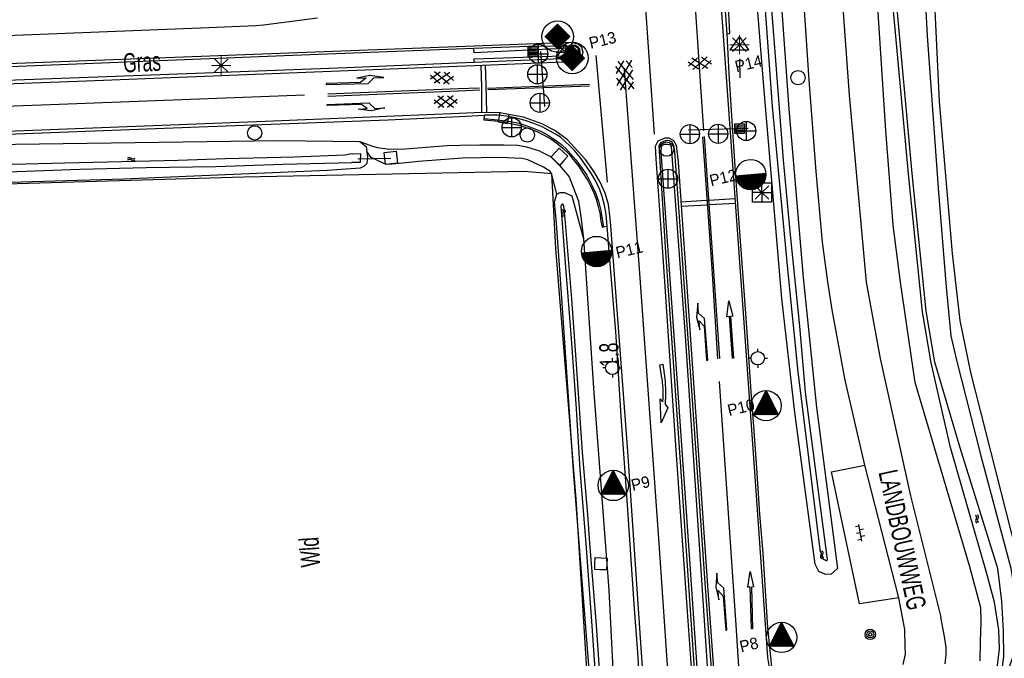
# Model space of a CAD drawing. Header units: metres. Extents: x 119757 to 244046, y 404148 to 811635.
# Tile 34 of 60: x 120382 to 120511, y 406725 to 406809. Entities that reach past the tile are written whole.
import ezdxf

# ---------------------------------------------------------------- set-up
doc = ezdxf.new("R2010")
doc.units = ezdxf.units.M
doc.layers.get('0').update_dxf_attribs({"linetype": 'CONTINUOUS'})
doc.layers.add('# Ov Nieuwe Leiding', color=250, linetype='CONTINUOUS', lineweight=30)
doc.layers.add('Lichtpunten SYMBOOL', color=1, linetype='CONTINUOUS', lineweight=30)
for name, color, linetype in [('4401', 7, 'CONTINUOUS'), ('4411', 7, 'CONTINUOUS'), ('4413', 7, 'CONTINUOUS'), ('4503', 1, 'CONTINUOUS'), ('4504', 7, 'CONTINUOUS'), ('4601', 172, 'CONTINUOUS'), ('B-AF-MUUR-GD', 232, 'CONTINUOUS'), ('B-AF-RAST-GD', 47, 'Raster'), ('B-AF-SCHRIK-GD', 153, 'Hekwerk'), ('B-AS-HECT-GD', 9, 'CONTINUOUS'), ('B-BB-BORD-GD', 8, 'CONTINUOUS'), ('B-BP-BOOM-GD', 74, 'CONTINUOUS'), ('B-BW-PORT-GD', 8, 'CONTINUOUS'), ('B-BW-SIGN-GD', 8, 'CONTINUOUS'), ('B-BW-WEGW-GD', 8, 'CONTINUOUS'), ('B-MK-ASSTRP-GD', 121, 'CONTINUOUS'), ('B-MK-BLOKLG-GD', 121, 'CONTINUOUS'), ('B-MK-DRIEH-GD', 121, 'CONTINUOUS'), ('B-MK-PIJL-GD', 121, 'CONTINUOUS'), ('B-MK-STRP-GD', 121, 'CONTINUOUS'), ('B-MK-STSTRP-GD', 121, 'CONTINUOUS'), ('B-OV-PAAL-GD', 63, 'CONTINUOUS'), ('B-TE-OND-GD', 8, 'CONTINUOUS'), ('B-TR-SLOO-GD', 142, 'CONTINUOUS'), ('B-TR-TALB-GD', 72, 'CONTINUOUS'), ('B-TR-TALO-GD', 72, 'CONTINUOUS'), ('B-VH-BNDH-GD', 13, 'CONTINUOUS'), ('B-VH-GOOT-GD', 13, 'CONTINUOUS'), ('B-VH-HFDR-GD', 13, 'CONTINUOUS'), ('B-VH-PARW-GD', 13, 'CONTINUOUS'), ('B-VH-PRKS-GD', 13, 'CONTINUOUS'), ('B-VH-WEGN-GD', 13, 'CONTINUOUS'), ('B-VR-MAIB-GD', 214, 'CONTINUOUS'), ('B-WT-HDUIK-GD', 134, 'CONTINUOUS'), ('B-WT-KOLK-GD', 213, 'CONTINUOUS'), ('L-AR-BLOCKS-GD', 8, 'CONTINUOUS'), ('L-AR-SYMB-GD', 8, 'CONTINUOUS'), ('n-ov-arma-pr', 1, 'CONTINUOUS'), ('OVL HOH afstanden', 1, 'CONTINUOUS'), ('OVL Lichtpunt', 1, 'CONTINUOUS'), ('OVL Lichtpuntinformatie', 1, 'CONTINUOUS')]:
    doc.layers.add(name, color=color, linetype=linetype)
doc.linetypes.add('DIAMETER_10', pattern='A,12.7,-5.08,["4x10mm2",Standard,S=1,R=0,X=-5,Y=-0.5],-2', length=19.78)
doc.linetypes.add('Hekwerk', pattern='A,4,-1,[1,dgnlstyle.shx,S=0.004,R=0,X=0,Y=0],-1', length=6)
doc.linetypes.add('Raster', pattern='A,4,-1,[1,dgnlstyle.shx,S=0.004,R=0,X=0,Y=0],-1', length=6)

# ---------------------------------------------------------------- blocks, each defined once
blk = doc.blocks.new('2502')
for p, q in [((-0.25, 0.15), (0.25, 0.15)), ((-0.25, 0.05), (0.25, 0.05)), ((-0.25, -0.05), (0.25, -0.05)), ((-0.25, -0.15), (0.25, -0.15))]:
    blk.add_line(p, q)
at = {"flags": 128}
blk.add_lwpolyline([(-0.25, -0.25), (-0.25, -0.15), (-0.25, -0.05), (-0.25, 0.05), (-0.25, 0.15), (-0.25, 0.25), (0.25, 0.25), (0.25, 0.15), (0.25, 0.05), (0.25, -0.05), (0.25, -0.15), (0.25, -0.25)], close=True, dxfattribs=at)
blk = doc.blocks.new('2401')
blk.add_circle((0.001, -0.001), 0.375)
blk = doc.blocks.new('WATER', base_point=(119758.78532, 404407.573336))
at = {"layer": '4601'}
for points in [[(119758.28532, 404407.723336, 0), (119758.34782, 404407.785836, 0), (119758.47282, 404407.848336, 0), (119758.59782, 404407.848336, 0), (119758.72282, 404407.785836, 0), (119758.78532, 404407.723336, 0), (119758.84782, 404407.660836, 0), (119758.97282, 404407.598336, 0), (119759.09782, 404407.598336, 0), (119759.22282, 404407.660836, 0), (119759.28532, 404407.723336, 0)], [(119758.28532, 404407.423336, 0), (119758.34782, 404407.485836, 0), (119758.47282, 404407.548336, 0), (119758.59782, 404407.548336, 0), (119758.72282, 404407.485836, 0), (119758.78532, 404407.423336, 0), (119758.84782, 404407.360836, 0), (119758.97282, 404407.298336, 0), (119759.09782, 404407.298336, 0), (119759.22282, 404407.360836, 0), (119759.28532, 404407.423336, 0)]]:
    blk.add_polyline3d(points, dxfattribs=at)
blk = doc.blocks.new('3602')
at = {"flags": 128}
blk.add_lwpolyline([(-0.31, 0.001), (-0.31, 0.311), (0, 0.311), (0.31, 0.311), (0.31, 0.001), (0.31, -0.309), (0, -0.309), (-0.31, -0.309)], close=True, dxfattribs=at)
blk = doc.blocks.new('2501')
at = {"flags": 128}
for points in [[(0.001, 0.499), (0.001, -0.001), (0.001, -0.501)], [(-0.499, -0.001), (0.001, -0.001), (0.501, -0.001)]]:
    blk.add_lwpolyline(points, dxfattribs=at)
blk.add_circle((0.001, -0.001), 0.5)
blk = doc.blocks.new('3604')
at = {"flags": 128}
blk.add_lwpolyline([(-0.25, 0.25), (-0.25, -0.25), (0.25, -0.25), (0.25, 0.25)], dxfattribs=at)
blk = doc.blocks.new('1220')
at = {"flags": 128}
blk.add_lwpolyline([(0, 0), (0, 0.07), (5.45, 0.07), (6.2, -0.67), (7.5, -0.67), (5.7, -0.98), (4, -0.67), (5.2, -0.67), (4.45, -0.08), (0, -0.08)], close=True, dxfattribs=at)
blk = doc.blocks.new('GV6', base_point=(119758.78532, 404407.573336))
at = {"layer": '4411'}
for points in [[(119758.78532, 404407.542086, 0), (119758.94157, 404407.667086, 0)], [(119758.78532, 404407.604586, 0), (119758.94157, 404407.479586, 0)], [(119758.84782, 404407.479586, 0), (119759.09782, 404407.667086, 0)], [(119758.84782, 404407.667086, 0), (119759.09782, 404407.479586, 0)], [(119759.00407, 404407.667086, 0), (119759.16032, 404407.542086, 0)], [(119759.00407, 404407.479586, 0), (119759.16032, 404407.604586, 0)]]:
    blk.add_polyline3d(points, dxfattribs=at)
blk = doc.blocks.new('1221')
at = {"flags": 128}
blk.add_lwpolyline([(0, 0), (0, -0.07), (5.45, -0.07), (6.2, 0.68), (7.5, 0.68), (5.7, 0.98), (4, 0.68), (5.2, 0.68), (4.45, 0.08), (0, 0.08)], close=True, dxfattribs=at)
blk = doc.blocks.new('2701')
at = {"lineweight": 0}
for q in [(-0.353, 0.351), (0.001, 0.497), (0.355, 0.351), (-0.499, -0.003), (-0.352, -0.356), (0.501, -0.003), (0.001, -0.503), (0.355, -0.356)]:
    blk.add_line((0.001, -0.003), q, dxfattribs=at)
blk = doc.blocks.new('2901')
for radius in [0.27, 0.18, 0.09]:
    blk.add_circle((0, 0), radius)
blk = doc.blocks.new('1219')
at = {"flags": 128}
blk.add_lwpolyline([(0, 0), (0, 0.07), (5.45, 0.07), (5.45, 0.38), (7.5, 0), (5.45, -0.38), (5.45, -0.08), (0, -0.08)], close=True, dxfattribs=at)
blk = doc.blocks.new('OV6', base_point=(119758.78532, 404407.573336))
at = {"layer": '4413'}
for points in [[(119758.78532, 404407.573336, 0), (119759.09782, 404407.573336, 0)], [(119758.81657, 404407.573336, 0), (119758.81657, 404407.604586, 0)], [(119758.87907, 404407.573336, 0), (119758.87907, 404407.542086, 0)], [(119758.94157, 404407.573336, 0), (119758.94157, 404407.604586, 0)], [(119759.00407, 404407.573336, 0), (119759.00407, 404407.542086, 0)], [(119759.06657, 404407.573336, 0), (119759.06657, 404407.604586, 0)]]:
    blk.add_polyline3d(points, dxfattribs=at)
blk = doc.blocks.new('2202')
for p, q in [((-0.35, 0.001), (-0.5, 0)), ((0, 0.35), (0, 0.5)), ((0.35, -0.001), (0.5, 0)), ((0, -0.35), (0, -0.5))]:
    blk.add_line(p, q)
blk.add_circle((0, 0), 0.35)
blk = doc.blocks.new('2301')
at = {"flags": 128}
blk.add_lwpolyline([(-0.502, -0.271), (0.498, -0.271), (-0.002, 0.429), (-0.502, -0.271)], dxfattribs=at)
blk = doc.blocks.new('GV4', base_point=(119758.533414, 404407.573336))
at = {"layer": '4401'}
for points in [[(119758.533414, 404407.604586, 0), (119758.627164, 404407.667086, 0)], [(119758.533414, 404407.510836, 0), (119758.783414, 404407.667086, 0)], [(119758.533414, 404407.667086, 0), (119758.845914, 404407.479586, 0)], [(119758.533414, 404407.573336, 0), (119758.689664, 404407.479586, 0)], [(119758.595914, 404407.479586, 0), (119758.908414, 404407.667086, 0)], [(119758.658414, 404407.667086, 0), (119758.908414, 404407.510836, 0)], [(119758.752164, 404407.479586, 0), (119758.908414, 404407.573336, 0)], [(119758.814664, 404407.667086, 0), (119758.908414, 404407.604586, 0)]]:
    blk.add_polyline3d(points, dxfattribs=at)
blk = doc.blocks.new('2402')
for q in [(0.004, 0.488), (-0.496, -0.012), (0.504, -0.012), (0.004, -0.512)]:
    blk.add_line((0.004, -0.012), q)
at = {"flags": 128}
blk.add_lwpolyline([(0.004, -0.512), (-0.496, -0.512), (-0.496, -0.012), (-0.496, 0.488), (0.004, 0.488), (0.504, 0.488), (0.504, -0.012), (0.504, -0.512)], close=True, dxfattribs=at)
for points in [[(-0.35, 0.342), (0.004, -0.012), (0.357, -0.365)], [(0.357, 0.342), (0.004, -0.012), (-0.35, -0.365)]]:
    blk.add_lwpolyline(points, dxfattribs=at)
blk = doc.blocks.new('1226')
at = {"flags": 128}
blk.add_lwpolyline([(7.58, 0), (4.45, -0.12), (4.87, 0.22, 0.065796), (1.46, 0.04), (0.03, -0.2), (-0.03, 0.2), (1.81, 0.47, -0.042689), (5.16, 0.5), (5.65, 0.86)], format="xyb", close=True, dxfattribs=at)
blk = doc.blocks.new('OV_MASTB')
at = {"layer": 'n-ov-arma-pr'}
for p, q in [((0.001, -1.5), (-0.015, 1.5)), ((0.065, -1.499), (0.048, 1.499)), ((0.128, -1.495), (0.112, 1.496)), ((0.192, -1.488), (0.175, 1.49)), ((0.255, -1.478), (0.239, 1.481)), ((0.319, -1.466), (0.302, 1.469)), ((0.382, -1.451), (0.366, 1.455)), ((0.446, -1.432), (0.429, 1.437)), ((0.509, -1.411), (0.493, 1.417)), ((0.572, -1.387), (0.557, 1.393)), ((0.636, -1.359), (0.62, 1.366)), ((0.699, -1.327), (0.684, 1.335)), ((0.762, -1.292), (0.748, 1.3)), ((0.826, -1.252), (0.811, 1.262)), ((0.889, -1.208), (0.875, 1.218)), ((0.952, -1.159), (0.939, 1.17)), ((1.015, -1.104), (1.003, 1.116)), ((1.078, -1.043), (1.067, 1.055)), ((1.141, -0.973), (1.13, 0.986)), ((1.205, -0.894), (1.194, 0.907)), ((1.268, -0.802), (1.258, 0.816)), ((1.33, -0.693), (1.323, 0.708)), ((1.393, -0.556), (1.387, 0.572)), ((1.456, -0.363), (1.451, 0.379))]:
    blk.add_line(p, q, dxfattribs=at)
blk.add_circle((0, 0), 1.5, dxfattribs=at)
blk = doc.blocks.new('OV_MASTD')
at = {"layer": 'OVL Lichtpunt'}
for p, q in [((-0.34, 1.29), (0.82, 0.34)), ((-0.3, 1.36), (0.73, 0.53)), ((-0.27, 1.44), (0.64, 0.71)), ((-0.23, 1.51), (0.54, 0.89)), ((-0.19, 1.59), (0.45, 1.08)), ((-0.15, 1.67), (0.36, 1.26)), ((-0.11, 1.74), (0.26, 1.44)), ((-0.07, 1.82), (0.17, 1.63)), ((-0.03, 1.9), (0.08, 1.81)), ((-0.97, 0.06), (0.53, -1.15)), ((-0.93, 0.14), (0.67, -1.15)), ((-0.89, 0.22), (0.8, -1.15)), ((-0.85, 0.29), (0.93, -1.15)), ((-0.81, 0.37), (1.07, -1.15)), ((-0.77, 0.45), (1.2, -1.15)), ((-0.73, 0.52), (1.33, -1.15)), ((-0.69, 0.6), (1.47, -1.15)), ((-0.65, 0.67), (1.57, -1.12)), ((-0.62, 0.75), (1.48, -0.94)), ((-0.58, 0.83), (1.38, -0.76)), ((-0.54, 0.9), (1.29, -0.57)), ((-0.5, 0.98), (1.2, -0.39)), ((-0.46, 1.06), (1.1, -0.21)), ((-0.42, 1.13), (1.01, -0.02)), ((-0.38, 1.21), (0.92, 0.16)), ((-1.55, -1.08), (-1.47, -1.15)), ((-1.51, -1.01), (-1.33, -1.15)), ((-1.47, -0.93), (-1.2, -1.15)), ((-1.43, -0.85), (-1.07, -1.15)), ((-1.39, -0.78), (-0.93, -1.15)), ((-1.36, -0.7), (-0.8, -1.15)), ((-1.32, -0.62), (-0.67, -1.15)), ((-1.28, -0.55), (-0.53, -1.15)), ((-1.24, -0.47), (-0.4, -1.15)), ((-1.2, -0.39), (-0.27, -1.15)), ((-1.16, -0.32), (-0.13, -1.15)), ((-1.12, -0.24), (0, -1.15)), ((-1.08, -0.17), (0.13, -1.15)), ((-1.04, -0.09), (0.27, -1.15)), ((-1.01, -0.01), (0.4, -1.15))]:
    blk.add_line(p, q, dxfattribs=at)
at = {"layer": 'OVL Lichtpunt', "linetype": 'DIAMETER_10'}
blk.add_lwpolyline([(-1.58, -1.15), (0, 1.96), (1.58, -1.15), (-1.58, -1.15)], dxfattribs=at)
at = {"layer": 'OVL Lichtpunt'}
blk.add_circle((0, 0), 1.98, dxfattribs=at)
blk = doc.blocks.new('OV_MASTG')
at = {"layer": 'Lichtpunten SYMBOOL'}
for p, q in [((-0.02, 1.61), (-1.63, 0)), ((-0.34, 0), (-0.34, 1.29)), ((-0.3, 0), (-0.3, 1.33)), ((-0.26, 0), (-0.26, 1.37)), ((-0.22, 0), (-0.22, 1.41)), ((-0.18, 0), (-0.18, 1.45)), ((-0.14, 0), (-0.14, 1.49)), ((-0.1, 0), (-0.1, 1.53)), ((1.59, 0), (-0.02, 1.61)), ((0.06, 0), (0.06, 1.53)), ((0.1, 0), (0.1, 1.49)), ((0.14, 0), (0.14, 1.45)), ((0.18, 0), (0.18, 1.41)), ((0.22, 0), (0.22, 1.37)), ((0.26, 0), (0.26, 1.33)), ((0.3, 0), (0.3, 1.29)), ((-1.63, 0), (-0.02, -1.61)), ((-1.6, 0.04), (-1.6, 0)), ((-1.6, -0.04), (-1.6, 0)), ((-1.56, 0.08), (-1.56, 0)), ((-1.56, -0.08), (-1.56, 0)), ((-1.51, 0), (-1.51, 0.12)), ((-1.51, 0), (-1.51, -0.12)), ((-1.47, 0), (-1.47, 0.16)), ((-1.47, 0), (-1.47, -0.16)), ((-1.43, 0), (-1.43, 0.2)), ((-1.43, 0), (-1.43, -0.2)), ((-1.39, 0), (-1.39, 0.24)), ((-1.39, 0), (-1.39, -0.24)), ((-1.35, 0), (-1.35, 0.28)), ((-1.35, 0), (-1.35, -0.28)), ((-1.31, 0), (-1.31, 0.32)), ((-1.31, 0), (-1.31, -0.32)), ((-1.27, 0), (-1.27, 0.36)), ((-1.27, 0), (-1.27, -0.36)), ((-1.23, 0), (-1.23, 0.4)), ((-1.23, 0), (-1.23, -0.4)), ((-1.19, 0), (-1.19, 0.44)), ((-1.19, 0), (-1.19, -0.44)), ((-1.15, 0), (-1.15, 0.48)), ((-1.15, 0), (-1.15, -0.48)), ((-1.11, 0), (-1.11, 0.52)), ((-1.11, 0), (-1.11, -0.52)), ((-1.07, 0), (-1.07, 0.56)), ((-1.07, 0), (-1.07, -0.56)), ((-1.03, 0), (-1.03, 0.6)), ((-1.03, 0), (-1.03, -0.6)), ((-0.99, 0), (-0.99, 0.64)), ((-0.99, 0), (-0.99, -0.64)), ((-0.95, 0), (-0.95, 0.68)), ((-0.95, 0), (-0.95, -0.68)), ((-0.91, 0), (-0.91, 0.72)), ((-0.91, 0), (-0.91, -0.72)), ((-0.87, 0), (-0.87, 0.76)), ((-0.87, 0), (-0.87, -0.76)), ((-0.83, 0), (-0.83, 0.81)), ((-0.83, 0), (-0.83, -0.81)), ((-0.79, 0), (-0.79, 0.85)), ((-0.79, 0), (-0.79, -0.85)), ((-0.75, 0), (-0.75, 0.89)), ((-0.75, 0), (-0.75, -0.89)), ((-0.71, 0), (-0.71, 0.93)), ((-0.71, 0), (-0.71, -0.93)), ((-0.67, 0), (-0.67, 0.97)), ((-0.67, 0), (-0.67, -0.97)), ((-0.63, 0), (-0.63, 1.01)), ((-0.63, 0), (-0.63, -1.01)), ((-0.59, 0), (-0.59, 1.05)), ((-0.59, 0), (-0.59, -1.05)), ((-0.55, 0), (-0.55, 1.09)), ((-0.55, 0), (-0.55, -1.09)), ((-0.51, 0), (-0.51, 1.13)), ((-0.51, 0), (-0.51, -1.13)), ((-0.46, 0), (-0.46, 1.17)), ((-0.46, 0), (-0.46, -1.17)), ((-0.42, 0), (-0.42, 1.21)), ((-0.42, 0), (-0.42, -1.21)), ((-0.38, 0), (-0.38, 1.25)), ((-0.38, 0), (-0.38, -1.25)), ((-0.34, 0), (-0.34, -1.29)), ((-0.3, 0), (-0.3, -1.33)), ((-0.26, 0), (-0.26, -1.37)), ((-0.22, 0), (-0.22, -1.41)), ((-0.18, 0), (-0.18, -1.45)), ((-0.14, 0), (-0.14, -1.49)), ((-0.1, 0), (-0.1, -1.53)), ((-0.02, -1.61), (1.59, 0)), ((0.06, 0), (0.06, -1.53)), ((0.1, 0), (0.1, -1.49)), ((0.14, 0), (0.14, -1.45)), ((0.18, 0), (0.18, -1.41)), ((0.22, 0), (0.22, -1.37)), ((0.26, 0), (0.26, -1.33)), ((0.3, 0), (0.3, -1.29)), ((0.34, 0), (0.34, 1.25)), ((0.34, 0), (0.34, -1.25)), ((0.38, 0), (0.38, 1.21)), ((0.38, 0), (0.38, -1.21)), ((0.42, 0), (0.42, 1.17)), ((0.42, 0), (0.42, -1.17)), ((0.46, 0), (0.46, 1.13)), ((0.46, 0), (0.46, -1.13)), ((0.5, 0), (0.5, 1.09)), ((0.5, 0), (0.5, -1.09)), ((0.54, 0), (0.54, 1.05)), ((0.54, 0), (0.54, -1.05)), ((0.59, 0), (0.59, 1.01)), ((0.59, 0), (0.59, -1.01)), ((0.63, 0), (0.63, 0.97)), ((0.63, 0), (0.63, -0.97)), ((0.67, 0), (0.67, 0.93)), ((0.67, 0), (0.67, -0.93)), ((0.71, 0), (0.71, 0.89)), ((0.71, 0), (0.71, -0.89)), ((0.75, 0), (0.75, 0.85)), ((0.75, 0), (0.75, -0.85)), ((0.79, 0), (0.79, 0.81)), ((0.79, 0), (0.79, -0.81)), ((0.83, 0), (0.83, 0.76)), ((0.83, 0), (0.83, -0.76)), ((0.87, 0), (0.87, 0.72)), ((0.87, 0), (0.87, -0.72)), ((0.91, 0), (0.91, 0.68)), ((0.91, 0), (0.91, -0.68)), ((0.95, 0), (0.95, 0.64)), ((0.95, 0), (0.95, -0.64)), ((0.99, 0), (0.99, 0.6)), ((0.99, 0), (0.99, -0.6)), ((1.03, 0), (1.03, 0.56)), ((1.03, 0), (1.03, -0.56)), ((1.07, 0), (1.07, 0.52)), ((1.07, 0), (1.07, -0.52)), ((1.11, 0), (1.11, 0.48)), ((1.11, 0), (1.11, -0.48)), ((1.15, 0), (1.15, 0.44)), ((1.15, 0), (1.15, -0.44)), ((1.19, 0), (1.19, 0.4)), ((1.19, 0), (1.19, -0.4)), ((1.23, 0), (1.23, 0.36)), ((1.23, 0), (1.23, -0.36)), ((1.27, 0), (1.27, 0.32)), ((1.27, 0), (1.27, -0.32)), ((1.31, 0), (1.31, 0.28)), ((1.31, 0), (1.31, -0.28)), ((1.35, 0), (1.35, 0.24)), ((1.35, 0), (1.35, -0.24)), ((1.39, 0), (1.39, 0.2)), ((1.39, 0), (1.39, -0.2)), ((1.43, 0), (1.43, 0.16)), ((1.43, 0), (1.43, -0.16)), ((1.47, 0), (1.47, 0.12)), ((1.47, 0), (1.47, -0.12)), ((1.51, 0.08), (1.51, 0)), ((1.51, -0.08), (1.51, 0)), ((1.55, 0.04), (1.55, 0)), ((1.55, -0.04), (1.55, 0))]:
    blk.add_line(p, q, dxfattribs=at)
for points in [[(-0.06, 0), (-0.06, 0), (-0.06, 1.57)], [(-0.02, 1.62), (-0.02, 1.62), (-0.02, -1.62)], [(0.02, 0), (0.02, 0), (0.02, 1.57)], [(-0.06, 0), (-0.06, 0), (-0.06, -1.57)], [(0.02, 0), (0.02, 0), (0.02, -1.57)]]:
    blk.add_lwpolyline(points, dxfattribs=at)
at = {"layer": 'n-ov-arma-pr'}
blk.add_circle((0, 0), 2.05, dxfattribs=at)

msp = doc.modelspace()

# ---------------------------------------------------------------- linework, layer by layer
at = {"layer": 'B-AF-MUUR-GD'}
msp.add_lwpolyline([(120425.52, 406790.15), (120425.58, 406790.19), (120426.65, 406790.17), (120426.71, 406791.28), (120425.61, 406791.24), (120425.5, 406791.28)], dxfattribs=at)
at = {"layer": 'B-AF-RAST-GD'}
for points in [[(120513.72, 406731.08), (120512.83, 406736.93), (120506.28, 406762.73), (120504.89, 406769.52), (120503.88, 406778.28), (120502.21, 406798.08), (120500.68, 406830.09), (120500.33, 406839.44), (120519.98, 406857.9), (120545.88, 406881.3)], [(120311.41, 406785.21), (120344.1, 406786.32), (120377.4, 406787.26), (120411.46, 406788.26), (120448.01, 406789.01), (120450.63, 406788.77), (120451.56, 406788.68), (120452.09, 406778.93), (120454.75, 406746.24), (120456.16, 406724.07), (120458.16, 406692.74), (120458.32, 406685.26), (120446.18, 406680.84), (120411.58, 406668.07), (120386.75, 406658.23), (120361.63, 406648.03)]]:
    msp.add_lwpolyline(points, dxfattribs=at)
at = {"layer": 'B-AF-SCHRIK-GD'}
msp.add_lwpolyline([(120476.21, 406801.18), (120476.14, 406803.65)], dxfattribs=at)
at = {"layer": 'B-BW-PORT-GD'}
for points in [[(120450.16, 406804.59), (120450.68, 406797.45)], [(120469.46, 406794.41), (120477.23, 406794.62)]]:
    msp.add_lwpolyline(points, dxfattribs=at)
at = {"layer": 'B-MK-ASSTRP-GD'}
msp.add_lwpolyline([(120461.06, 406802.25), (120462.98, 406776.86), (120465.53, 406741.09), (120467.82, 406708.04), (120470.56, 406669.12)], dxfattribs=at)
at = {"layer": 'B-MK-BLOKLG-GD'}
for points in [[(120311.44, 406794.8), (120347.44, 406796.28), (120387.37, 406797.72), (120419.36, 406798.95)], [(120477.27, 406704.92), (120475.67, 406729.8), (120473.5, 406761.58)]]:
    msp.add_lwpolyline(points, dxfattribs=at)
at = {"layer": 'B-MK-DRIEH-GD'}
msp.add_lwpolyline([(120457.36, 406804.1), (120458.84, 406787.59)], dxfattribs=at)
at = {"layer": 'B-MK-STRP-GD'}
for points in [[(120472.5, 406827.04), (120474.41, 406800.68), (120476.29, 406774.68), (120478.09, 406749.2), (120478.31, 406746.11), (120479.76, 406725.58), (120480.01, 406724)], [(120469.73, 406819.44), (120471.4, 406794.28)], [(120463.65, 406812.84), (120464.99, 406793.85)], [(120421.07, 406808.97), (120414.01, 406808.04), (120413.03, 406807.96), (120406.9, 406807.71), (120377.15, 406806.53)], [(120310.6, 406800.31), (120339.24, 406801.36), (120376.06, 406802.85), (120413.9, 406804.3), (120439.18, 406805.27)], [(120439.18, 406805.27), (120441.49, 406805.35), (120454.16, 406805.84), (120455.02, 406805.62), (120455.51, 406805.17), (120455.68, 406804.52), (120455.55, 406803.98), (120455.18, 406803.53), (120454.8, 406803.34), (120454.13, 406803.27), (120441.55, 406802.75), (120439.29, 406802.66)], [(120439.29, 406802.66), (120426.16, 406802.12), (120390.91, 406800.76), (120354.33, 406799.41), (120314.03, 406797.83), (120309.27, 406797.66)], [(120443.25, 406799.82), (120456.54, 406800.34)], [(120456.54, 406800.1), (120443.26, 406799.62)], [(120439.41, 406799.72), (120422.39, 406799.05)], [(120439.43, 406799.45), (120422.42, 406798.75)], [(120442.19, 406799.83), (120439.41, 406799.72)], [(120442.22, 406799.56), (120439.43, 406799.45)], [(120439.55, 406796.53), (120414.23, 406795.48), (120377.1, 406794.03), (120342.43, 406792.7), (120306.58, 406791.38)], [(120463.9, 406717.89), (120461.52, 406752.46), (120459.31, 406781.87), (120459.24, 406782.85), (120459, 406784.65), (120458.56, 406786.15), (120457.93, 406787.55), (120457.16, 406788.92), (120456.01, 406790.54), (120453.62, 406793.12), (120452.01, 406794.29), (120450.3, 406795.19), (120447.91, 406796.03), (120444.78, 406796.59), (120442.44, 406796.65), (120439.55, 406796.53)], [(120471.28, 406793.5), (120472.49, 406776.25), (120473.25, 406764.54)], [(120473.52, 406764.56), (120471.55, 406793.54)]]:
    msp.add_lwpolyline(points, dxfattribs=at)
msp.add_lwpolyline([(120465.22, 406790.62), (120465.13, 406792.27), (120465.51, 406792.98), (120466.39, 406793.36), (120466.89, 406793.33), (120467.5, 406793), (120467.86, 406792.4), (120468.1, 406790.17), (120470.24, 406759.53), (120471.93, 406734.94), (120473.31, 406715.73), (120473.1, 406715.24), (120472.65, 406714.75), (120472.16, 406714.52), (120471.69, 406714.5), (120471.23, 406714.62), (120470.73, 406715.06), (120470.56, 406715.38), (120470.43, 406715.73), (120469.33, 406731.59), (120467.82, 406753.27), (120466.15, 406777.85)], close=True, dxfattribs=at)
at = {"layer": 'B-MK-STSTRP-GD'}
for points in [[(120442.37, 406802.77), (120442.43, 406799.98), (120442.44, 406796.65)], [(120443.14, 406796.63), (120443.07, 406800.31), (120442.98, 406802.81)], [(120468.46, 406784.99), (120471.86, 406785.23)], [(120472.12, 406785.23), (120475.51, 406785.44)], [(120475.56, 406784.8), (120472.16, 406784.61)], [(120471.91, 406784.56), (120468.51, 406784.39)]]:
    msp.add_lwpolyline(points, dxfattribs=at)
at = {"layer": 'B-TR-SLOO-GD'}
for points in [[(120501.1, 406764), (120499.98, 406770.67), (120498.15, 406788.65), (120495.94, 406812.78), (120493.47, 406847.12), (120491.26, 406865.55), (120489.42, 406885.75), (120486.36, 406899.01), (120475.97, 406912.81), (120472.49, 406916.69), (120470.4, 406920.81), (120468.16, 406923.55), (120464.6, 406926.43), (120464.92, 406926.82)], [(120501.59, 406764.08), (120500.47, 406770.73), (120498.64, 406788.7), (120496.48, 406812.15), (120494.52, 406839.48), (120497.83, 406842.54)], [(120499.13, 406839.03), (120498.94, 406838.22), (120500.6, 406806.64), (120502.06, 406786.24), (120503.04, 406773.87), (120503.67, 406767.52), (120504.39, 406764.34), (120507.56, 406751.89), (120511.5, 406737.23), (120512.03, 406733.87), (120512.17, 406729.95), (120511.99, 406727.68), (120511.79, 406725.77), (120510.06, 406720.96), (120507.25, 406713.17)], [(120507.5, 406725.16), (120507.55, 406727.6), (120507.62, 406730.26), (120507.59, 406732.06), (120506.14, 406737.39), (120499.01, 406761.44), (120497.09, 406774.53), (120496.14, 406781.97), (120495.18, 406794.29), (120493.14, 406825.8)], [(120315.05, 406789.9), (120344.77, 406790.94), (120381.68, 406792.53), (120415.97, 406793.02), (120426.58, 406792.87), (120427.41, 406792.21), (120427.58, 406790.88), (120427.49, 406790.02), (120427.15, 406789.64), (120426.62, 406789.41), (120422.37, 406789.08), (120395.77, 406787.95), (120363.06, 406787.01), (120333.49, 406786.3), (120310.29, 406785.42)], [(120425.5, 406791.28), (120424.63, 406791.1), (120418.06, 406790.81), (120409.06, 406790.63), (120402.88, 406790.4), (120388.1, 406790.04), (120376.06, 406789.74), (120363.78, 406789.24), (120350.37, 406788.91), (120340.8, 406788.51), (120330.07, 406788.08), (120322.26, 406787.8), (120314.37, 406787.48), (120299.27, 406786.92), (120281.78, 406786.42), (120267.22, 406785.91), (120247.81, 406785.34), (120237.12, 406785), (120225.3, 406784.62)], [(120219.16, 406783.7), (120232.66, 406784.2), (120244.84, 406784.56), (120257.49, 406785.07), (120270.03, 406785.38), (120282.22, 406785.85), (120292.97, 406786.11), (120304.59, 406786.5), (120315.39, 406786.77), (120325.79, 406787.13), (120337.17, 406787.57), (120348.52, 406787.85), (120357.64, 406788.19), (120370.1, 406788.61), (120381.85, 406788.95), (120390.04, 406789.25), (120398.7, 406789.46), (120407.81, 406789.63), (120416.58, 406789.9), (120425.52, 406790.15)], [(120451.97, 406785), (120452.27, 406786), (120452.72, 406786.22), (120453.26, 406786.22), (120454.25, 406785.8), (120455.74, 406780.16)], [(120459.88, 406718), (120459.39, 406717.63), (120458.54, 406717.56), (120457.77, 406717.55), (120457.12, 406717.85), (120456.91, 406718.48), (120454.47, 406749.9), (120452.95, 406772.44), (120452.22, 406782.22), (120451.97, 406785)], [(120455.74, 406780.16), (120457.11, 406760.09), (120459.06, 406734.35), (120459.88, 406718)], [(120505.36, 406713.85), (120505.76, 406714.8), (120507.48, 406717.67), (120508.53, 406720.12), (120509.1, 406721.46), (120509.64, 406723.49), (120510.03, 406726.72), (120509.95, 406729.2), (120509.35, 406732.79), (120508.32, 406736.67), (120503.63, 406752.97), (120501.1, 406764)], [(120506.16, 406713.56), (120507.39, 406715.63), (120508.41, 406717.38), (120509.51, 406720.43), (120509.61, 406720.79), (120510.24, 406723.05), (120510.57, 406725.7), (120510.54, 406728.99), (120510.3, 406732.91), (120509.8, 406737.17), (120504.9, 406752.94), (120501.59, 406764.08)]]:
    msp.add_lwpolyline(points, dxfattribs=at)
for points in [[(120488.47, 406740.52), (120488.9, 406737.2), (120488.05, 406736.45), (120487.33, 406736.4), (120486.44, 406736.77), (120485.99, 406737.76), (120483.34, 406757.54), (120481.61, 406772.41), (120479.33, 406799.51), (120478.28, 406812.46), (120477.02, 406828.1), (120477.4, 406829.19), (120478.66, 406829.69), (120479.79, 406829.53), (120480.26, 406828.79), (120480.37, 406827.6), (120482.54, 406797.09), (120484.39, 406775.12), (120486.14, 406758.17)], [(120478.17, 406827.64), (120479.34, 406811.85), (120480.38, 406797.45), (120481.56, 406784.52), (120482.37, 406776.21), (120483.71, 406762.84), (120485.11, 406751.61), (120486.59, 406739.64), (120486.97, 406738.45), (120487.49, 406738.17), (120487.58, 406738.35), (120486.38, 406747.58), (120484.72, 406760.18), (120483.97, 406768.8), (120482.74, 406780.72), (120481.86, 406790.42), (120480.89, 406802.87), (120479.75, 406817.34), (120479.09, 406826.74), (120479.02, 406828.56), (120478.65, 406828.69), (120478.22, 406828.56), (120478.09, 406828.19)], [(120452.82, 406784.42), (120453.42, 406776.5), (120454.15, 406767.16), (120454.78, 406757.99), (120455.29, 406750.1), (120456.08, 406740.43), (120456.79, 406730.31), (120457.6, 406719), (120457.65, 406718.39), (120457.86, 406718.17), (120458.1, 406718.17), (120458.19, 406718.37), (120458.19, 406718.9), (120457.44, 406729.81), (120456.6, 406740.48), (120456.3, 406744.22), (120455.61, 406752.32), (120454.89, 406763.16), (120454.25, 406772.36), (120453.41, 406782.27), (120453.19, 406784.47), (120453.08, 406784.69), (120452.98, 406784.68), (120452.87, 406784.62)]]:
    msp.add_lwpolyline(points, close=True, dxfattribs=at)
at = {"layer": 'B-TR-TALB-GD'}
for points in [[(120426.58, 406792.87), (120428.11, 406792.32), (120428.85, 406792.09), (120430.51, 406791.89), (120432.49, 406791.9), (120437.97, 406792.37), (120439.73, 406792.39)], [(120439.73, 406792.39), (120442.22, 406792.43), (120445.37, 406792.44), (120447.2, 406792.38), (120448.33, 406792.19), (120450.02, 406791.65), (120450.33, 406791.5), (120451.47, 406790.92), (120452.68, 406789.7), (120453.9, 406788.27), (120455.11, 406785.09), (120455.45, 406782.76), (120455.74, 406780.16)]]:
    msp.add_lwpolyline(points, dxfattribs=at)
at = {"layer": 'B-TR-TALO-GD'}
msp.add_lwpolyline([(120452.27, 406786), (120451.56, 406788.68), (120451.36, 406789.01), (120450.54, 406789.52), (120449.88, 406789.83), (120448.49, 406790.48), (120447.77, 406790.64), (120444.8, 406790.79), (120439.98, 406790.7), (120434.22, 406790.28), (120432.17, 406790.04), (120431.29, 406789.97), (120430.25, 406789.88), (120429.7, 406790.02), (120428.87, 406790.41), (120428.07, 406790.8), (120427.49, 406791.55)], dxfattribs=at)
at = {"layer": 'B-VH-BNDH-GD'}
for points in [[(120474.48, 406806.93), (120474.86, 406806.96), (120474.61, 406811.42)], [(120441.5, 406803.17), (120441.49, 406803.65), (120454.24, 406804.11), (120454.54, 406804.23), (120454.65, 406804.49), (120454.63, 406804.73), (120454.48, 406804.96), (120453.99, 406805.03), (120441.48, 406804.44), (120441.47, 406805.03)], [(120442.77, 406795.88), (120442.75, 406795.69), (120444.23, 406795.55), (120445.5, 406795.4), (120446.22, 406795.24), (120447.31, 406795.01), (120447.99, 406794.8), (120448.8, 406794.51), (120449.76, 406794.15), (120450.55, 406793.74), (120451.49, 406793.23), (120452.29, 406792.67), (120453.07, 406792.01), (120453.85, 406791.27), (120454.42, 406790.54), (120455.13, 406789.63), (120455.64, 406788.84), (120456.31, 406787.79), (120456.7, 406787.02), (120457.11, 406786.18), (120457.4, 406785.34), (120457.67, 406784.4), (120457.91, 406783.37), (120457.98, 406782.7), (120458.17, 406781.71), (120458.37, 406781.74)]]:
    msp.add_lwpolyline(points, dxfattribs=at)
msp.add_lwpolyline([(120465.89, 406791.51), (120465.94, 406792.31), (120466.34, 406792.52), (120466.75, 406792.54), (120467.02, 406792.47), (120467.17, 406792.24), (120469.02, 406767.51), (120471.11, 406736.34), (120472.46, 406715.84), (120472.22, 406715.47), (120471.78, 406715.29), (120471.45, 406715.34), (120471.25, 406715.52), (120471.14, 406716.03), (120469.63, 406738.33), (120467.77, 406765.1)], close=True, dxfattribs=at)
at = {"layer": 'B-VH-GOOT-GD'}
msp.add_lwpolyline([(120458.85, 406781.81), (120458.73, 406783.34), (120458.51, 406784.56), (120458.2, 406785.69), (120457.89, 406786.55), (120457.37, 406787.7), (120456.8, 406788.66), (120456.25, 406789.49), (120455.37, 406790.74), (120454.56, 406791.72), (120453.93, 406792.34), (120453.4, 406792.84), (120452.76, 406793.42), (120452.1, 406793.85), (120451.4, 406794.23), (120450.35, 406794.78), (120449.28, 406795.22), (120448.16, 406795.59), (120446.83, 406795.96), (120445.7, 406796.19), (120444.62, 406796.29), (120442.83, 406796.31)], dxfattribs=at)
at = {"layer": 'B-VH-HFDR-GD'}
for points in [[(120474.48, 406806.93), (120474.14, 406811.72)], [(120480.3, 406724.36), (120479.82, 406729.5), (120479.45, 406734.95), (120479.18, 406739.18), (120478.77, 406744.26), (120478.42, 406749.61), (120478.03, 406755.12), (120477.64, 406760.21), (120477.09, 406768.01), (120476.5, 406776.4), (120476.12, 406781.64), (120475.63, 406788.33), (120475.18, 406794.86), (120474.76, 406801.69), (120474.48, 406806.93)], [(120463.23, 406719.88), (120462.84, 406726.21), (120462.38, 406732.52), (120461.52, 406744.82), (120460.65, 406757.06), (120459.97, 406768.09), (120459.17, 406777.42), (120458.85, 406781.81)]]:
    msp.add_lwpolyline(points, dxfattribs=at)
msp.add_lwpolyline([(120472.84, 406716.62), (120472.81, 406715.44), (120472.44, 406714.92), (120472.08, 406714.83), (120471.64, 406714.85), (120471.36, 406714.93), (120471.07, 406715.11), (120470.82, 406715.55), (120470.21, 406724.71), (120468.43, 406750.42), (120466.49, 406778.43), (120465.63, 406792.32), (120465.87, 406792.74), (120466.19, 406792.92), (120466.68, 406793.05), (120466.94, 406793.02), (120467.23, 406792.86), (120467.48, 406792.4), (120467.62, 406791.57), (120469.74, 406761.67), (120471.54, 406735.93), (120472.53, 406722.3)], close=True, dxfattribs=at)
at = {"layer": 'B-VH-PARW-GD'}
for points in [[(120488.23, 406828.97), (120490.39, 406798.9), (120492.63, 406774.52), (120494.43, 406764.58), (120498.41, 406746.64), (120502.37, 406730.82)], [(120497.47, 406724.68), (120497.77, 406726.01), (120497.72, 406726.97), (120497.67, 406729.22), (120496.87, 406733.37), (120492.44, 406750.65), (120489.87, 406761.73), (120488.19, 406770.92), (120487.62, 406774.57), (120486.94, 406779.74), (120486.12, 406788.95), (120485.21, 406800.87), (120484.13, 406816.51)], [(120502.91, 406724.74), (120503.06, 406725.98), (120503.05, 406726.93), (120502.83, 406728.33), (120502.37, 406730.82)]]:
    msp.add_lwpolyline(points, dxfattribs=at)
at = {"layer": 'B-VH-PRKS-GD'}
msp.add_lwpolyline([(120496.87, 406733.37), (120491.77, 406732.58), (120488.1, 406749.78), (120492.44, 406750.65)], dxfattribs=at)
at = {"layer": 'B-VH-WEGN-GD'}
for points in [[(120439.19, 406804.94), (120441.47, 406805.03), (120448.58, 406805.3), (120454.64, 406805.37), (120454.98, 406805.13), (120455.14, 406804.54), (120455.06, 406804.14), (120454.57, 406803.82), (120453.84, 406803.7), (120441.5, 406803.17), (120439.27, 406803.07)], [(120308.06, 406799.9), (120341.81, 406801.15), (120378.74, 406802.57), (120416.72, 406804.08), (120439.19, 406804.94)], [(120439.27, 406803.07), (120424.87, 406802.46), (120393.54, 406801.32), (120365.01, 406800.26), (120335.73, 406799.09), (120311.71, 406798.13)], [(120439.57, 406796.12), (120442.83, 406796.31), (120442.77, 406795.88), (120443.73, 406795.79), (120444.9, 406795.66), (120446.25, 406795.5), (120447.3, 406795.28), (120448.24, 406794.95), (120449.21, 406794.62), (120450.26, 406794.16), (120451.05, 406793.73), (120451.86, 406793.22), (120452.71, 406792.6), (120453.46, 406791.94), (120454.1, 406791.24), (120454.74, 406790.46), (120455.45, 406789.53), (120456.2, 406788.48), (120456.86, 406787.19), (120457.31, 406786.19), (120457.72, 406785.1), (120458, 406783.88), (120458.14, 406783.01), (120458.37, 406781.74), (120458.85, 406781.81)], [(120310.82, 406791.18), (120335.8, 406792.12), (120361.62, 406793.15), (120382.88, 406793.9), (120405.64, 406794.8), (120430.29, 406795.68), (120439.57, 406796.12)]]:
    msp.add_lwpolyline(points, dxfattribs=at)
at = {"layer": 'B-WT-HDUIK-GD'}
msp.add_lwpolyline([(120426.31, 406790.6), (120430.62, 406790.71)], dxfattribs=at)

# ---------------------------------------------------------------- block references
at = {"layer": '# Ov Nieuwe Leiding', "color": 1, "lineweight": 50}
for p in [(120452.38, 406806.56), (120454.3, 406803.76)]:
    msp.add_blockref('OV_MASTG', p, dxfattribs=at)
at = {"layer": 'B-AS-HECT-GD', "xscale": 2.5, "yscale": 2.5, "zscale": 2.5}
for p in [(120478.49, 406764.6), (120459.52, 406763.35)]:
    msp.add_blockref('2202', p, dxfattribs=at)
at = {"layer": 'B-BB-BORD-GD', "xscale": 2.5, "yscale": 2.5, "zscale": 2.5}
for p in [(120454.35, 406804.56), (120483.73, 406801.2), (120412.86, 406794), (120448.43, 406793.72), (120466.6, 406791.88)]:
    msp.add_blockref('2401', p, dxfattribs=at)
at = {"layer": 'B-BP-BOOM-GD', "xscale": 2.5, "yscale": 2.5, "zscale": 2.5}
msp.add_blockref('2901', (120493.16, 406728.59), dxfattribs=at)
at = {"layer": 'B-BW-SIGN-GD', "xscale": 2.5, "yscale": 2.5, "zscale": 2.5}
msp.add_blockref('2402', (120479.02, 406786.25), dxfattribs=at)
at = {"layer": 'B-BW-WEGW-GD', "xscale": 2.5, "yscale": 2.5, "zscale": 2.5}
for p in [(120476.09, 406805.5), (120453.43, 406804.49)]:
    msp.add_blockref('2301', p, dxfattribs=at)
at = {"layer": 'B-MK-PIJL-GD'}
for name, p, rotation in [('1221', (120422.21, 406800.36), 1.411221), ('1220', (120422.33, 406797.63), 2.15964), ('1221', (120471.89, 406764.35), 94.282511), ('1219', (120475.26, 406764.62), 94.31168899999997), ('1226', (120465.89, 406763.78), 270.035289), ('1221', (120474.39, 406729.16), 94.20291199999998), ('1219', (120477.74, 406729.31), 91.80943599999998)]:
    msp.add_blockref(name, p, dxfattribs=dict(at, rotation=rotation))
at = {"layer": 'B-OV-PAAL-GD', "xscale": 2.5, "yscale": 2.5, "zscale": 2.5}
for p in [(120476.09, 406805.5), (120453.43, 406804.49), (120408.5, 406802.79)]:
    msp.add_blockref('2701', p, dxfattribs=at)
at = {"layer": 'B-VR-MAIB-GD', "xscale": 2.5, "yscale": 2.5, "zscale": 2.5}
for name, p in [('2502', (120449.16, 406804.59)), ('2501', (120449.85, 406804.33)), ('2501', (120449.73, 406801.64)), ('2501', (120450.05, 406797.92)), ('2501', (120446.38, 406794.72)), ('2501', (120469.63, 406793.83)), ('2501', (120473.32, 406793.88)), ('2502', (120476.11, 406794.54)), ('2501', (120476.98, 406794.25)), ('2501', (120466.77, 406788.02))]:
    msp.add_blockref(name, p, dxfattribs=at)
at = {"layer": 'B-WT-KOLK-GD', "xscale": 2.5, "yscale": 2.5, "zscale": 2.5}
for name, p, rotation in [('3604', (120445.35, 406795.95), 349.523295), ('3602', (120430.62, 406790.74), 6.309548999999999), ('3602', (120452.63, 406790.9), 317.655993), ('3602', (120458.02, 406737.79), 357.929455)]:
    msp.add_blockref(name, p, dxfattribs=dict(at, rotation=rotation))
at = {"layer": 'L-AR-BLOCKS-GD', "yscale": 0.8}
for p, rotation in [((120396.76, 406790.58), 1.850095), ((120453.14, 406783.55), 275.170014), ((120507.07, 406743.66), 280.311746), ((120486.82, 406738.99), 284.251221)]:
    msp.add_blockref('WATER', p, dxfattribs=dict(at, rotation=rotation))
at = {"layer": 'L-AR-SYMB-GD'}
for name, p, xscale, yscale, zscale, rotation in [('GV6', (120472.43, 406803.19), 8, 8, 8, 184.435561), ('GV4', (120460.96, 406803.38), 10, 11.5, 10, 274.333595), ('GV6', (120438.79, 406801.09), 8, 8, 8, 177.222905), ('GV6', (120439.27, 406798.08), 8, 8, 8, 181.227954), ('OV6', (120492.07, 406740.75), 7, 16, 7, 100.375845)]:
    msp.add_blockref(name, p, dxfattribs=dict(at, xscale=xscale, yscale=yscale, zscale=zscale, rotation=rotation))
at = {"layer": 'OVL HOH afstanden', "linetype": 'DIAMETER_10'}
for p in [(120479.57, 406758.42), (120459.64, 406748.01), (120481.6, 406728.19)]:
    msp.add_blockref('OV_MASTD', p, dxfattribs=at)
at = {"layer": 'OVL Lichtpunt', "xscale": 1.32091475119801, "yscale": 1.32091475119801, "zscale": 1.32091475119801, "rotation": 274.5000000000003}
for p in [(120477.57, 406788.56), (120457.47, 406778.52)]:
    msp.add_blockref('OV_MASTB', p, dxfattribs=at)

# ---------------------------------------------------------------- texts
at = {"layer": '4503', "width": 0.68}
msp.add_text('LANDBOUWWEG', height=2.5, rotation=281.9449, dxfattribs=at).set_placement((120494.22, 406749.74))
at = {"layer": '4504', "width": 0.68}
msp.add_text('1.8', height=2.5, rotation=91.8615, dxfattribs=at).set_placement((120460.39, 406763.51))
at = {"layer": 'B-TE-OND-GD', "width": 0.68}
for s, rotation, p in [('Gras', 2.9437, (120395.77, 406801.86)), ('Wld', 93.7347, (120421.43, 406737.44))]:
    msp.add_text(s, height=2.5, rotation=rotation, dxfattribs=at).set_placement(p)
at = {"layer": 'OVL Lichtpuntinformatie', "linetype": 'Continuous', "ltscale": 10}
for s, p in [('P13', (120456.68, 406804.96)), ('P14', (120475.71, 406801.89)), ('P12', (120472.4, 406787.01)), ('P11', (120460.16, 406777.62)), ('P10', (120474.74, 406757.05)), ('P9', (120462.17, 406747.28)), ('P8', (120476.32, 406726.23))]:
    msp.add_text(s, height=1.5, rotation=13.4654, dxfattribs=at).set_placement(p)

doc.saveas('drawing.dxf')
